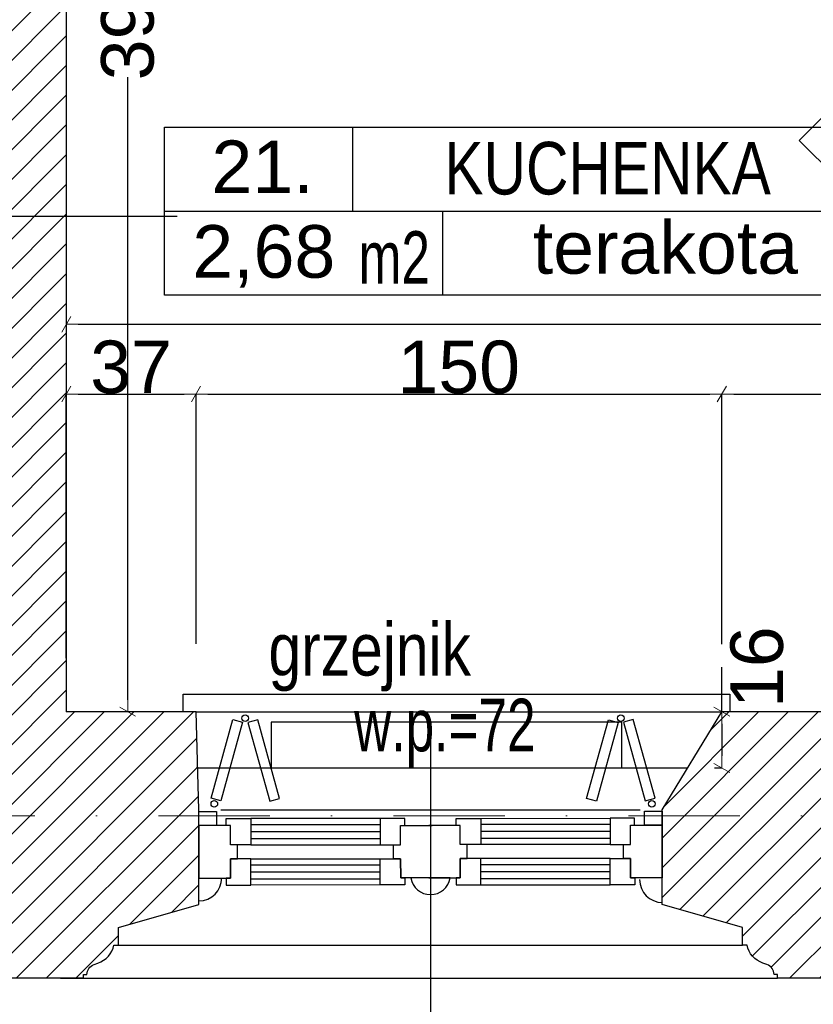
# Model space of a CAD drawing. Header units: millimetres. Extents: x 75543 to 124291, y -109148 to -86372.
# Tile 20 of 99: x 89855 to 92119, y -105560 to -102752. Entities that reach past the tile are written whole.
import ezdxf

# ---------------------------------------------------------------- set-up
doc = ezdxf.new("R2010")
doc.units = ezdxf.units.MM
doc.header["$MEASUREMENT"] = 0
doc.linetypes.add('Dot & Dashed', pattern=[670.277762, 317.5, -176.388889, 0, -176.388874])
for name, color, linetype in [('A-OPISY-2', 7, 'Continuous'), ('A-OPISY-3', 7, 'Continuous'), ('detalokna', 7, 'Continuous'), ('DIM MALY', 7, 'Continuous'), ('Drawing & Figure', 7, 'Continuous'), ('Nowe_A-OKNA-OPIS', 7, 'Continuous'), ('Nowe_A_okno', 7, 'Continuous'), ('Nowe_Annotation - Text', 7, 'Continuous'), ('Nowe_GRZEJNIK', 7, 'Continuous'), ('Nowe_okiennice', 7, 'Continuous'), ('Nowe_WIDOK', 7, 'Continuous'), ('PARAPET', 7, 'Continuous'), ('POSADZKI', 7, 'Continuous'), ('SCIANY_KONSTR', 7, 'Continuous'), ('Structural - Bearing', 7, 'Continuous'), ('Structural - Grid', 7, 'Continuous')]:
    doc.layers.add(name, color=color, linetype=linetype)
doc.styles.add('STYL_AUTOMATYCZNY_1', font='arial.ttf')
doc.styles.add('STYL_AUTOMATYCZNY_11', font='arial.ttf', dxfattribs={"width": 0.8})
doc.styles.add('STYL_AUTOMATYCZNY_2', font='arial.ttf')
doc.styles.add('STYL_AUTOMATYCZNY_6', font='arial.ttf', dxfattribs={"width": 0.8})
doc.styles.add('STYL_AUTOMATYCZNY_7', font='arial.ttf', dxfattribs={"width": 0.7})
doc.dimstyles.new('STYL_AUTOMATYCZNY__2', dxfattribs={"dimtxt": 150, "dimasz": 34.231941, "dimexe": 0.18, "dimexo": 3, "dimgap": 0, "dimtad": 1, "dimdec": 0, "dimlfac": 0.1, "dimzin": 0, "dimdsep": 46, "dimtxsty": 'STYL_AUTOMATYCZNY_2', "dimblk": 'ARROWHEAD_2', "dimblk1": 'ARROWHEAD_2', "dimblk2": 'ARROWHEAD_2', "dimcen": 0.09, "dimclrd": 5, "dimclre": 5, "dimclrt": 1, "dimadec": 0, "dimazin": 0, "dimtfac": 1, "dimtdec": 4, "dimtmove": 0, "dimatfit": 3, "dimfxl": 0, "dimtolj": 1, "dimtzin": 0, "dimarcsym": 0})
doc.dimstyles.new('STYL_AUTOMATYCZNY__3', dxfattribs={"dimtxt": 150, "dimasz": 34.231941, "dimexe": 0.18, "dimexo": 3, "dimgap": 0, "dimtad": 1, "dimtih": 1, "dimtoh": 1, "dimdec": 0, "dimlfac": 0.1, "dimzin": 0, "dimdsep": 46, "dimtxsty": 'STYL_AUTOMATYCZNY_2', "dimblk": 'ARROWHEAD_2', "dimblk1": 'ARROWHEAD_2', "dimblk2": 'ARROWHEAD_2', "dimcen": 0.09, "dimclrd": 5, "dimclre": 5, "dimclrt": 1, "dimadec": 0, "dimazin": 0, "dimtfac": 1, "dimtdec": 4, "dimtmove": 0, "dimatfit": 3, "dimfxl": 0, "dimtolj": 1, "dimtzin": 0, "dimarcsym": 0})
pattern_1 = [(45, (0, 0), (-42.426407, 42.426407), [])]

# ---------------------------------------------------------------- blocks, each defined once
blk = doc.blocks.new('ARROWHEAD_2')
at = {"color": 0, "linetype": 'Continuous', "lineweight": 0}
for p, q in [((0, 0), (-1, 0)), ((-0.378, -0.655), (0.378, 0.655))]:
    blk.add_line(p, q, dxfattribs=at)
blk = doc.blocks.new('*D78')
at = {"layer": 'Defpoints', "color": 0}
for p in [(90291.9, -100773), (90163.7, -104725.5), (90173.4, -104725.5)]:
    blk.add_point(p, dxfattribs=at)
at = {"layer": 'DIM MALY', "color": 5, "lineweight": -2}
for p, q in [((90288.9, -100773), (90163.5, -100773)), ((90163.7, -100807.2), (90163.7, -102583.4)), ((90163.7, -104691.3), (90163.7, -102915.9)), ((90170.4, -104725.5), (90163.5, -104725.5))]:
    blk.add_line(p, q, dxfattribs=at)
at = {"layer": 'DIM MALY', "color": 5, "lineweight": -2, "xscale": 34.23194115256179, "yscale": 34.23194115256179, "zscale": 34.23194115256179}
for p, rotation in [((90163.7, -100773), 90), ((90163.7, -104725.5), 270)]:
    blk.add_blockref('ARROWHEAD_2', p, dxfattribs=dict(at, rotation=rotation))
at = {"layer": 'DIM MALY', "color": 1, "insert": (90163.7, -102749.6), "char_height": 150, "attachment_point": 5, "rotation": 90, "style": 'STYL_AUTOMATYCZNY_2'}
blk.add_mtext('\\A1;395', dxfattribs=at)
blk = doc.blocks.new('*D693')
at = {"layer": 'Defpoints', "color": 0}
for p in [(90358.4, -103819.5), (90358.4, -104534.6), (89988.4, -104575.3)]:
    blk.add_point(p, dxfattribs=at)
at = {"layer": 'DIM MALY', "color": 5, "lineweight": -2}
for p, q in [((89988.4, -104572.3), (89988.4, -103819.3)), ((90022.6, -103819.5), (90324.2, -103819.5)), ((90358.4, -104531.6), (90358.4, -103819.3))]:
    blk.add_line(p, q, dxfattribs=at)
at = {"layer": 'DIM MALY', "color": 5, "lineweight": -2, "xscale": 34.23194115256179, "yscale": 34.23194115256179, "zscale": 34.23194115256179, "rotation": 180}
blk.add_blockref('ARROWHEAD_2', (89988.4, -103819.5), dxfattribs=at)
at = {"layer": 'DIM MALY', "color": 5, "lineweight": -2, "xscale": 34.23194115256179, "yscale": 34.23194115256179, "zscale": 34.23194115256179}
blk.add_blockref('ARROWHEAD_2', (90358.4, -103819.5), dxfattribs=at)
at = {"layer": 'DIM MALY', "color": 1, "insert": (90173.1, -103742.8), "char_height": 150, "attachment_point": 5, "style": 'STYL_AUTOMATYCZNY_2'}
blk.add_mtext('\\A1;37', dxfattribs=at)
blk = doc.blocks.new('*D694')
at = {"layer": 'Defpoints', "color": 0}
for p in [(90358.4, -103819.5), (90358.4, -104534.6), (89988.4, -104575.3)]:
    blk.add_point(p, dxfattribs=at)
at = {"layer": 'DIM MALY', "color": 5, "lineweight": -2}
for p, q in [((89988.4, -104572.3), (89988.4, -103819.3)), ((90022.6, -103819.5), (90324.2, -103819.5)), ((90358.4, -104531.6), (90358.4, -103819.3))]:
    blk.add_line(p, q, dxfattribs=at)
at = {"layer": 'DIM MALY', "color": 5, "lineweight": -2, "xscale": 34.23194115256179, "yscale": 34.23194115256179, "zscale": 34.23194115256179, "rotation": 180}
blk.add_blockref('ARROWHEAD_2', (89988.4, -103819.5), dxfattribs=at)
at = {"layer": 'DIM MALY', "color": 5, "lineweight": -2, "xscale": 34.23194115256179, "yscale": 34.23194115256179, "zscale": 34.23194115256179}
blk.add_blockref('ARROWHEAD_2', (90358.4, -103819.5), dxfattribs=at)
at = {"layer": 'DIM MALY', "color": 1, "insert": (90173.1, -103742.8), "char_height": 150, "attachment_point": 5, "style": 'STYL_AUTOMATYCZNY_2'}
blk.add_mtext('\\A1;37', dxfattribs=at)
blk = doc.blocks.new('*D695')
at = {"layer": 'Defpoints', "color": 0}
for p in [(91858.4, -103819.5), (90358.4, -104534.6), (91858.4, -104535.3)]:
    blk.add_point(p, dxfattribs=at)
at = {"layer": 'DIM MALY', "color": 5, "lineweight": -2}
for p, q in [((90358.4, -104531.6), (90358.4, -103819.3)), ((90392.6, -103819.5), (91824.2, -103819.5)), ((91858.4, -104532.3), (91858.4, -103819.3))]:
    blk.add_line(p, q, dxfattribs=at)
at = {"layer": 'DIM MALY', "color": 5, "lineweight": -2, "xscale": 34.23194115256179, "yscale": 34.23194115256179, "zscale": 34.23194115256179, "rotation": 180}
blk.add_blockref('ARROWHEAD_2', (90358.4, -103819.5), dxfattribs=at)
at = {"layer": 'DIM MALY', "color": 5, "lineweight": -2, "xscale": 34.23194115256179, "yscale": 34.23194115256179, "zscale": 34.23194115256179}
blk.add_blockref('ARROWHEAD_2', (91858.4, -103819.5), dxfattribs=at)
at = {"layer": 'DIM MALY', "color": 1, "insert": (91108, -103742.9), "char_height": 150, "attachment_point": 5, "style": 'STYL_AUTOMATYCZNY_2'}
blk.add_mtext('\\A1;150', dxfattribs=at)
blk = doc.blocks.new('*D696')
at = {"layer": 'Defpoints', "color": 0}
for p in [(90358.4, -103819.5), (90358.4, -104534.6), (89988.4, -104575.3)]:
    blk.add_point(p, dxfattribs=at)
at = {"layer": 'DIM MALY', "color": 5, "lineweight": -2}
for p, q in [((89988.4, -104572.3), (89988.4, -103819.3)), ((90022.6, -103819.5), (90324.2, -103819.5)), ((90358.4, -104531.6), (90358.4, -103819.3))]:
    blk.add_line(p, q, dxfattribs=at)
at = {"layer": 'DIM MALY', "color": 5, "lineweight": -2, "xscale": 34.23194115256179, "yscale": 34.23194115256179, "zscale": 34.23194115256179, "rotation": 180}
blk.add_blockref('ARROWHEAD_2', (89988.4, -103819.5), dxfattribs=at)
at = {"layer": 'DIM MALY', "color": 5, "lineweight": -2, "xscale": 34.23194115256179, "yscale": 34.23194115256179, "zscale": 34.23194115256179}
blk.add_blockref('ARROWHEAD_2', (90358.4, -103819.5), dxfattribs=at)
at = {"layer": 'DIM MALY', "color": 1, "insert": (90173.1, -103742.8), "char_height": 150, "attachment_point": 5, "style": 'STYL_AUTOMATYCZNY_2'}
blk.add_mtext('\\A1;37', dxfattribs=at)
blk = doc.blocks.new('*D697')
at = {"layer": 'Defpoints', "color": 0}
for p in [(91858.4, -103819.5), (90358.4, -104534.6), (91858.4, -104535.3)]:
    blk.add_point(p, dxfattribs=at)
at = {"layer": 'DIM MALY', "color": 5, "lineweight": -2}
for p, q in [((90358.4, -104531.6), (90358.4, -103819.3)), ((90392.6, -103819.5), (91824.2, -103819.5)), ((91858.4, -104532.3), (91858.4, -103819.3))]:
    blk.add_line(p, q, dxfattribs=at)
at = {"layer": 'DIM MALY', "color": 5, "lineweight": -2, "xscale": 34.23194115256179, "yscale": 34.23194115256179, "zscale": 34.23194115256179, "rotation": 180}
blk.add_blockref('ARROWHEAD_2', (90358.4, -103819.5), dxfattribs=at)
at = {"layer": 'DIM MALY', "color": 5, "lineweight": -2, "xscale": 34.23194115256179, "yscale": 34.23194115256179, "zscale": 34.23194115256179}
blk.add_blockref('ARROWHEAD_2', (91858.4, -103819.5), dxfattribs=at)
at = {"layer": 'DIM MALY', "color": 1, "insert": (91108, -103742.9), "char_height": 150, "attachment_point": 5, "style": 'STYL_AUTOMATYCZNY_2'}
blk.add_mtext('\\A1;150', dxfattribs=at)
blk = doc.blocks.new('*D698')
at = {"layer": 'Defpoints', "color": 0}
for p in [(93388.4, -103819.5), (91858.4, -104535.3), (93388.4, -104575.3)]:
    blk.add_point(p, dxfattribs=at)
at = {"layer": 'DIM MALY', "color": 5, "lineweight": -2}
for p, q in [((91858.4, -104532.3), (91858.4, -103819.3)), ((91892.6, -103819.5), (93354.2, -103819.5)), ((93388.4, -104572.3), (93388.4, -103819.3))]:
    blk.add_line(p, q, dxfattribs=at)
at = {"layer": 'DIM MALY', "color": 5, "lineweight": -2, "xscale": 34.23194115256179, "yscale": 34.23194115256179, "zscale": 34.23194115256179, "rotation": 180}
blk.add_blockref('ARROWHEAD_2', (91858.4, -103819.5), dxfattribs=at)
at = {"layer": 'DIM MALY', "color": 5, "lineweight": -2, "xscale": 34.23194115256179, "yscale": 34.23194115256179, "zscale": 34.23194115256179}
blk.add_blockref('ARROWHEAD_2', (93388.4, -103819.5), dxfattribs=at)
at = {"layer": 'DIM MALY', "color": 1, "insert": (92623, -103742.8), "char_height": 150, "attachment_point": 5, "style": 'STYL_AUTOMATYCZNY_2'}
blk.add_mtext('\\A1;153', dxfattribs=at)
blk = doc.blocks.new('*D699')
at = {"layer": 'Defpoints', "color": 0}
for p in [(90358.4, -103819.5), (90358.4, -104534.6), (89988.4, -104575.3)]:
    blk.add_point(p, dxfattribs=at)
at = {"layer": 'DIM MALY', "color": 5, "lineweight": -2}
for p, q in [((89988.4, -104572.3), (89988.4, -103819.3)), ((90022.6, -103819.5), (90324.2, -103819.5)), ((90358.4, -104531.6), (90358.4, -103819.3))]:
    blk.add_line(p, q, dxfattribs=at)
at = {"layer": 'DIM MALY', "color": 5, "lineweight": -2, "xscale": 34.23194115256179, "yscale": 34.23194115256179, "zscale": 34.23194115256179, "rotation": 180}
blk.add_blockref('ARROWHEAD_2', (89988.4, -103819.5), dxfattribs=at)
at = {"layer": 'DIM MALY', "color": 5, "lineweight": -2, "xscale": 34.23194115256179, "yscale": 34.23194115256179, "zscale": 34.23194115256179}
blk.add_blockref('ARROWHEAD_2', (90358.4, -103819.5), dxfattribs=at)
at = {"layer": 'DIM MALY', "color": 1, "insert": (90173.1, -103742.8), "char_height": 150, "attachment_point": 5, "style": 'STYL_AUTOMATYCZNY_2'}
blk.add_mtext('\\A1;37', dxfattribs=at)
blk = doc.blocks.new('*D700')
at = {"layer": 'Defpoints', "color": 0}
for p in [(91858.4, -103819.5), (90358.4, -104534.6), (91858.4, -104535.3)]:
    blk.add_point(p, dxfattribs=at)
at = {"layer": 'DIM MALY', "color": 5, "lineweight": -2}
for p, q in [((90358.4, -104531.6), (90358.4, -103819.3)), ((90392.6, -103819.5), (91824.2, -103819.5)), ((91858.4, -104532.3), (91858.4, -103819.3))]:
    blk.add_line(p, q, dxfattribs=at)
at = {"layer": 'DIM MALY', "color": 5, "lineweight": -2, "xscale": 34.23194115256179, "yscale": 34.23194115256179, "zscale": 34.23194115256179, "rotation": 180}
blk.add_blockref('ARROWHEAD_2', (90358.4, -103819.5), dxfattribs=at)
at = {"layer": 'DIM MALY', "color": 5, "lineweight": -2, "xscale": 34.23194115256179, "yscale": 34.23194115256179, "zscale": 34.23194115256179}
blk.add_blockref('ARROWHEAD_2', (91858.4, -103819.5), dxfattribs=at)
at = {"layer": 'DIM MALY', "color": 1, "insert": (91108, -103742.9), "char_height": 150, "attachment_point": 5, "style": 'STYL_AUTOMATYCZNY_2'}
blk.add_mtext('\\A1;150', dxfattribs=at)
blk = doc.blocks.new('*D701')
at = {"layer": 'Defpoints', "color": 0}
for p in [(93388.4, -103819.5), (91858.4, -104535.3), (93388.4, -104575.3)]:
    blk.add_point(p, dxfattribs=at)
at = {"layer": 'DIM MALY', "color": 5, "lineweight": -2}
for p, q in [((91858.4, -104532.3), (91858.4, -103819.3)), ((91892.6, -103819.5), (93354.2, -103819.5)), ((93388.4, -104572.3), (93388.4, -103819.3))]:
    blk.add_line(p, q, dxfattribs=at)
at = {"layer": 'DIM MALY', "color": 5, "lineweight": -2, "xscale": 34.23194115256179, "yscale": 34.23194115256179, "zscale": 34.23194115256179, "rotation": 180}
blk.add_blockref('ARROWHEAD_2', (91858.4, -103819.5), dxfattribs=at)
at = {"layer": 'DIM MALY', "color": 5, "lineweight": -2, "xscale": 34.23194115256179, "yscale": 34.23194115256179, "zscale": 34.23194115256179}
blk.add_blockref('ARROWHEAD_2', (93388.4, -103819.5), dxfattribs=at)
at = {"layer": 'DIM MALY', "color": 1, "insert": (92623, -103742.8), "char_height": 150, "attachment_point": 5, "style": 'STYL_AUTOMATYCZNY_2'}
blk.add_mtext('\\A1;153', dxfattribs=at)
blk = doc.blocks.new('*D762')
at = {"layer": 'Defpoints', "color": 0}
for p in [(89988.4, -103548.4), (95017.3, -103620.2), (95017.3, -103729.6)]:
    blk.add_point(p, dxfattribs=at)
at = {"layer": 'DIM MALY', "color": 5, "lineweight": -2}
for p, q in [((89988.4, -103551.4), (89988.4, -103620.4)), ((90022.6, -103620.2), (94983, -103620.2)), ((95017.3, -103726.6), (95017.3, -103620))]:
    blk.add_line(p, q, dxfattribs=at)
at = {"layer": 'DIM MALY', "color": 5, "lineweight": -2, "xscale": 34.23194115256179, "yscale": 34.23194115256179, "zscale": 34.23194115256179, "rotation": 180}
blk.add_blockref('ARROWHEAD_2', (89988.4, -103620.2), dxfattribs=at)
at = {"layer": 'DIM MALY', "color": 5, "lineweight": -2, "xscale": 34.23194115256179, "yscale": 34.23194115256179, "zscale": 34.23194115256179}
blk.add_blockref('ARROWHEAD_2', (95017.3, -103620.2), dxfattribs=at)
at = {"layer": 'DIM MALY', "color": 1, "insert": (92502.4, -103543.6), "char_height": 150, "attachment_point": 5, "style": 'STYL_AUTOMATYCZNY_2'}
blk.add_mtext('\\A1;503', dxfattribs=at)
blk = doc.blocks.new('*D881')
at = {"layer": 'Defpoints', "color": 0}
for p in [(91932, -104725.5), (91834.6, -104885.5), (91858.4, -104885.5)]:
    blk.add_point(p, dxfattribs=at)
at = {"layer": 'DIM MALY', "color": 5, "lineweight": -2}
for p, q in [((91858.4, -104725.5), (91858.4, -104598.3)), ((91929, -104725.5), (91858.3, -104725.5)), ((91858.4, -104759.7), (91858.4, -104851.3)), ((91837.6, -104885.5), (91858.6, -104885.5))]:
    blk.add_line(p, q, dxfattribs=at)
at = {"layer": 'DIM MALY', "color": 5, "lineweight": -2, "xscale": 34.23194115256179, "yscale": 34.23194115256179, "zscale": 34.23194115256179}
for p, rotation in [((91858.4, -104725.5), 90), ((91858.4, -104885.5), 270)]:
    blk.add_blockref('ARROWHEAD_2', p, dxfattribs=dict(at, rotation=rotation))
at = {"layer": 'DIM MALY', "color": 1, "insert": (91958.8, -104598.3), "char_height": 150, "attachment_point": 5, "rotation": 90, "style": 'STYL_AUTOMATYCZNY_2'}
blk.add_mtext('\\A1;16', dxfattribs=at)
blk = doc.blocks.new('*D992')
at = {"layer": 'Defpoints', "color": 0}
for p in [(87897.3, -89541.9), (95367.3, -89539.7), (95367.3, -107560.1)]:
    blk.add_point(p, dxfattribs=at)
at = {"layer": 'DIM MALY', "color": 5, "lineweight": -2}
for p, q in [((87897.3, -89544.9), (87897.3, -107560.3)), ((95367.3, -89542.7), (95367.3, -107560.3)), ((87931.5, -107560.1), (95333, -107560.1))]:
    blk.add_line(p, q, dxfattribs=at)
at = {"layer": 'DIM MALY', "color": 5, "lineweight": -2, "xscale": 34.23194115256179, "yscale": 34.23194115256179, "zscale": 34.23194115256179, "rotation": 180}
blk.add_blockref('ARROWHEAD_2', (87897.3, -107560.1), dxfattribs=at)
at = {"layer": 'DIM MALY', "color": 5, "lineweight": -2, "xscale": 34.23194115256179, "yscale": 34.23194115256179, "zscale": 34.23194115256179}
blk.add_blockref('ARROWHEAD_2', (95367.3, -107560.1), dxfattribs=at)
at = {"layer": 'DIM MALY', "color": 1, "insert": (91631.9, -107485.1), "char_height": 150, "attachment_point": 5, "style": 'STYL_AUTOMATYCZNY_2'}
blk.add_mtext('\\A1;747', dxfattribs=at)

msp = doc.modelspace()

# ---------------------------------------------------------------- hatches: boundary and pattern name
at = {"layer": 'Drawing & Figure'}
h = msp.add_hatch(dxfattribs=at)
h.set_pattern_fill('Common_Brick_0003', color=256, style=0, pattern_type=2)
h.set_pattern_definition(pattern_1)
h.paths.add_polyline_path([(80306.7, -98345.2), (80246.7, -98345.2), (80246.7, -98360.2), (80259.7, -98360.2), (80259.7, -98372.2, -0.371445), (80272.7, -98388.1), (80272.7, -98460.5, 0.436052), (80282.7, -98470.2), (80282.7, -98485.2), (80306.7, -98485.2), (80627.3, -98485.2), (80986, -98343.5), (80986, -98085.2), (81896, -98085.2), (81896, -97887.4), (81901.6, -97887.4), (83046, -97887.4), (83046, -98085.2), (87627.3, -98085.2), (87627.3, -98665.2), (88570.8, -98665.2), (88570.8, -98281.5), (89393.7, -98281.5), (89393.7, -98665.2), (90867.3, -98665.2), (90867.3, -98855.2), (91010.7, -98855.2), (91010.7, -98855), (91017.3, -98665.2), (92097.3, -98665.2), (92097.3, -98365.2), (92097.3, -98095.2), (92133, -97255.2), (92461.7, -97256.4), (95007.3, -97265.2), (95007.3, -98890.5), (95007.3, -99595.2), (95287.3, -99595.2), (95287.3, -99735.2), (95007.3, -99735.2), (95007.3, -100105.2), (94357.3, -100105.2), (92997.3, -100105.2), (93088.5, -100675.2), (92167.3, -100675.2), (92128.5, -100675.2), (92167.3, -100105.2), (90967.3, -100105.2), (90978, -99795.6), (90826, -99795.5), (90817.3, -100035.2), (90587.3, -100035.2), (90587.3, -100220.1), (90237.3, -100158.5), (90237.3, -100035.2), (89537.1, -100035.2), (89537.1, -100035.2), (89537.1, -100011, 0.414287), (89533.1, -100007), (89459, -100007), (89459, -100035.2), (89423.3, -100035.2), (89423.3, -100138.2), (89459, -100138.2), (89459, -100165.2), (89507.3, -100165.2), (89487.3, -100774.1), (89666.5, -100774.1), (89687.8, -100774), (89687.8, -101430.2), (89687.8, -101978.1), (89687.8, -102684), (89677.3, -102684), (89677.3, -102684.1), (88247.3, -102684.1), (88247.3, -102194.7), (88247.3, -102194.7), (88247.3, -102197.7), (88117.3, -102197.7), (88117.3, -102197.5), (87524.3, -102209.9), (87527.3, -102949.1), (88137.3, -102938.9), (88267.3, -102938.9), (88267.3, -102835.5), (89647.3, -102835.5), (89647.3, -103312.4), (89647.3, -104725.5), (89267.3, -104725.5), (89177.3, -105075.5), (89177.3, -105485.5), (89177.3, -105509.5), (89192.3, -105509.5, 0.436052), (89202, -105519.5), (89274.4, -105519.5, -0.371445), (89290.3, -105532.5), (89302.3, -105532.5), (89302.3, -105545.5), (89317.3, -105545.5), (89317.3, -105485.5), (89972.3, -105485.5), (90037.3, -105485.5), (90037.3, -105475.2), (90047.3, -105475.2, -0.334097), (90067.9, -105446.2), (90078.6, -105442, 0.270785), (90124.3, -105390.9), (90136.9, -105390.9), (90136.9, -105340.5), (90366.5, -105275.5), (90366.5, -105005.5), (90363, -104885.5), (90358.4, -104725.5), (89988.4, -104725.5), (89988.4, -103312.4), (89988.4, -101978.1), (89988.4, -101430.2), (89988.4, -100774.2), (94357.3, -100756.7), (95017.3, -100754.1), (95016.1, -101260.5), (95296.1, -101260.5), (95296.1, -101400.5), (95016.1, -101400.5), (95016.2, -101430.2), (95017.3, -103065.3), (95147.3, -103065.3), (95726.7, -103065.5), (95736.5, -101430.2), (95747.1, -99665.5), (96597.1, -99666.9), (96597.2, -98956.9), (95587.3, -98955.2), (95587.2, -98955.2), (95587.3, -98890.5), (95591.6, -96695.2), (95187.3, -96678.8), (95057.3, -96678.8), (95057.3, -97105.2), (92461.7, -97087), (92207.3, -97085.2), (92207.3, -96685.2), (91987, -96684.7), (91967.3, -98095.2), (91827.3, -98096.7), (91827.3, -98096.8), (91827.3, -98352.1), (91827.3, -98376.7), (91687.3, -98376.7), (91687.3, -98098.1), (88287.3, -98133.7), (88287.3, -96675.2), (87616, -96656.2), (87616, -97545.2), (81526, -97565.2), (81526, -96685.2), (81286, -96545.2), (81086, -96545.2), (80856, -96545.2), (80832, -96545.2), (80832, -96560.2, 0.436052), (80822, -96570), (80822, -96642.3, -0.371445), (80809, -96658.2), (80809, -96670.2), (80796, -96670.2), (80796, -96685.2), (80856, -96685.2), (80856, -96800.8), (80856, -97495.2), (80306.7, -97495.2)])
h = msp.add_hatch(dxfattribs=at)
h.set_pattern_fill('Common_Brick_0003', color=256, style=0, pattern_type=2)
h.set_pattern_definition(pattern_1)
h.paths.add_polyline_path([(91688.1, -105269.5), (91688.1, -105275.5), (91917.6, -105340.5), (91917.6, -105390.9), (91930.3, -105390.9, 0.270785), (91975.9, -105442), (91986.7, -105446.2, -0.334097), (92007.3, -105475.2), (92017.3, -105475.2), (92017.3, -105485.5), (93012.3, -105485.5), (93077.3, -105485.5), (93077.3, -105475.2), (93087.3, -105475.2, -0.334097), (93107.9, -105446.2), (93118.6, -105442, 0.270785), (93164.3, -105390.9), (93176.9, -105390.9), (93176.9, -105340.5), (93406.5, -105275.5), (93406.5, -105205.5), (93406.5, -105005.5), (93388.4, -104725.5), (91858.4, -104725.5), (91688.1, -105005.5)])

# ---------------------------------------------------------------- linework, layer by layer
at = {"layer": 'A-OPISY-3'}
for p, q in [((90804.8, -103057.7), (90804.8, -103297.7)), ((90304.8, -103312.4), (89482.3, -103312.4)), ((90268.7, -103297.7), (92268.7, -103297.7)), ((91061.7, -103297.7), (91061.7, -103537.7))]:
    msp.add_line(p, q, dxfattribs=at)
msp.add_lwpolyline([(90268.7, -103537.7), (90268.7, -103057.7), (92268.7, -103057.7), (92268.7, -103537.7)], close=True, dxfattribs=at)
at = {"layer": 'detalokna'}
for p, q in [((90358.4, -104725.5), (91858.4, -104725.5)), ((90358.4, -104885.5), (91761.1, -104885.5)), ((90429.3, -105005.5), (91625.2, -105005.5)), ((90136.9, -105390.9), (91917.6, -105390.9)), ((90037.3, -105485.5), (92017.3, -105485.5))]:
    msp.add_line(p, q, dxfattribs=at)
msp.add_lwpolyline([(90321.3, -104725.5), (90321.3, -104675.5), (91881.4, -104675.5), (91881.4, -104725.5)], dxfattribs=at)
at = {"layer": 'Nowe_A-OKNA-OPIS'}
msp.add_line((91027.3, -104805.5), (91027.3, -106010.7), dxfattribs=at)
at = {"layer": 'Nowe_A_okno'}
for points in [[(90366.5, -105049.6), (90366.5, -105009.6), (90416.5, -105009.6), (90416.5, -105049.6)], [(90884, -105029.5), (90884, -105104.5), (90942.2, -105104.5), (90942.2, -105049.5), (90954, -105049.5), (90954, -105029.5)], [(91170.5, -105029.4), (91170.5, -105104.4), (91112.3, -105104.4), (91112.3, -105049.4), (91100.5, -105049.4), (91100.5, -105029.4)], [(91539.8, -105029.3), (91539.8, -105104.3), (91598, -105104.3), (91598, -105049.3), (91609.8, -105049.3), (91609.7, -105029.3)], [(91638, -105049.2), (91638, -105009.2), (91688, -105009.2), (91688, -105049.2)], [(90366.5, -105049.6), (90366.5, -105199.6), (90456.5, -105199.6), (90456.5, -105144.6), (90476.5, -105144.6), (90476.5, -105104.6), (90456.5, -105104.6), (90456.5, -105049.6)], [(90514.7, -105029.6), (90514.7, -105104.6), (90456.5, -105104.6), (90456.5, -105049.6), (90444.7, -105049.6), (90444.7, -105029.6)], [(91688, -105049.2), (91688.1, -105199.2), (91598.1, -105199.3), (91598, -105144.3), (91578, -105144.3), (91578, -105104.3), (91598, -105104.3), (91598, -105049.3)], [(90514.7, -105219.6), (90514.7, -105144.6), (90456.5, -105144.6), (90456.5, -105199.6), (90444.7, -105199.6), (90444.7, -105219.6)], [(90884.1, -105219.5), (90884, -105144.5), (90942.2, -105144.5), (90942.3, -105199.5), (90954.1, -105199.4), (90954.1, -105219.4)], [(91170.5, -105219.4), (91170.5, -105144.4), (91112.3, -105144.4), (91112.3, -105199.4), (91100.5, -105199.4), (91100.5, -105219.4)], [(91539.9, -105219.3), (91539.8, -105144.3), (91598, -105144.3), (91598.1, -105199.3), (91609.9, -105199.3), (91609.9, -105219.3)]]:
    msp.add_lwpolyline(points, close=True, dxfattribs=at)
for points in [[(90884, -105029.5), (90514.7, -105029.6)], [(91170.5, -105029.4), (91539.8, -105029.3)], [(90514.7, -105047.1), (90884, -105047.1)], [(91032.3, -105199.4), (90942.3, -105199.5), (90942.2, -105144.5), (90922.2, -105144.5), (90922.2, -105104.5), (90942.2, -105104.5), (90942.2, -105049.5), (91032.2, -105049.4), (91032.2, -105049.4)], [(91022.3, -105199.4), (91112.3, -105199.4), (91112.3, -105144.4), (91132.3, -105144.4), (91132.3, -105104.4), (91112.3, -105104.4), (91112.3, -105049.4), (91022.3, -105049.4), (91022.3, -105049.4)], [(91539.8, -105046.8), (91170.5, -105047)], [(90514.7, -105067.1), (90884, -105067.1)], [(91539.8, -105066.8), (91170.5, -105067)], [(90514.7, -105087.1), (90884, -105087.1)], [(90514.7, -105104.6), (90884, -105104.5)], [(91539.8, -105086.8), (91170.5, -105087)], [(91539.8, -105104.3), (91170.5, -105104.4)], [(90514.7, -105144.6), (90884, -105144.5)], [(90514.7, -105162.1), (90884, -105162.1)], [(91539.8, -105144.3), (91170.5, -105144.4)], [(91539.8, -105161.8), (91170.5, -105162)], [(90514.7, -105182.1), (90884.1, -105182.1)], [(91539.9, -105181.8), (91170.5, -105182)], [(90514.7, -105202.1), (90884.1, -105202.1)], [(90884.1, -105219.5), (90514.7, -105219.6)], [(91539.9, -105201.8), (91170.5, -105202)], [(91170.5, -105219.4), (91539.9, -105219.3)]]:
    msp.add_lwpolyline(points, dxfattribs=at)
msp.add_lwpolyline([(91083.4, -105199.4), (90971.1, -105199.4, 0.845314)], format="xyb", close=True, dxfattribs=at)
at = {"layer": 'Nowe_GRZEJNIK'}
msp.add_lwpolyline([(90572.9, -104885.5), (91572.9, -104885.5), (91572.9, -104755.5), (90572.9, -104755.5)], close=True, dxfattribs=at)
at = {"layer": 'Nowe_okiennice'}
for points in [[(90429.1, -104979.9), (90401.3, -104972.3), (90463.4, -104747.3), (90491.2, -104755)], [(90568.7, -104980.6), (90596.5, -104972.9), (90534.4, -104748), (90506.6, -104755.6)], [(91500.5, -104980.6), (91472.7, -104972.9), (91534.8, -104748), (91562.6, -104755.6)], [(91640.1, -104979.9), (91667.9, -104972.3), (91605.8, -104747.3), (91578, -104755)]]:
    msp.add_lwpolyline(points, close=True, dxfattribs=at)
for centre in [(90498.6, -104743.4), (91570.6, -104743.4), (90410.6, -104988.3), (91658.7, -104988.3)]:
    msp.add_circle(centre, 9.4, dxfattribs=at)
at = {"layer": 'Nowe_WIDOK'}
for centre, start, end in [((90366.5, -105199.6), 270.4645, 0.079), ((91689.1, -105204.2), 179.921, 269.5355)]:
    msp.add_arc(centre, 65.3, start, end, dxfattribs=at)
at = {"layer": 'POSADZKI'}
for q in [(92376.3, -102798.8), (92332.5, -103349)]:
    msp.add_line((92079.4, -103095.8), q, dxfattribs=at)
at = {"layer": 'SCIANY_KONSTR'}
msp.add_line((90366.5, -105205.5), (90366.5, -105005.5), dxfattribs=at)
msp.add_line((90366.5, -105205.5), (90366.5, -105005.5), dxfattribs=at)
at = {"layer": 'Structural - Bearing'}
for p, q in [((89988.4, -100774.2), (89988.4, -104725.5)), ((90358.4, -104725.5), (89988.4, -104725.5)), ((90366.5, -105005.5), (90358.4, -104725.5)), ((91688.1, -105005.5), (91858.4, -104725.5)), ((93388.4, -104725.5), (91858.4, -104725.5)), ((90037.3, -105485.5), (89317.3, -105485.5)), ((93077.3, -105485.5), (92017.3, -105485.5))]:
    msp.add_line(p, q, dxfattribs=at)
for points in [[(89972.3, -105485.5), (90037.3, -105485.5), (90037.3, -105475.2), (90047.3, -105475.2, -0.334097), (90067.9, -105446.2), (90078.6, -105442, 0.270785), (90124.3, -105390.9), (90136.9, -105390.9), (90136.9, -105340.5), (90366.5, -105275.5), (90366.5, -105005.5)], [(92082.2, -105485.5), (92017.3, -105485.5), (92017.3, -105475.2), (92007.3, -105475.2, 0.334097), (91986.7, -105446.2), (91975.9, -105442, -0.270785), (91930.3, -105390.9), (91917.6, -105390.9), (91917.6, -105340.5), (91688.1, -105275.5), (91688.1, -105005.5)]]:
    msp.add_lwpolyline(points, format="xyb", dxfattribs=at)
at = {"layer": 'Structural - Grid', "linetype": 'Dot & Dashed', "lineweight": 15}
msp.add_line((118724.5, -105021.8), (80780, -105021.8), dxfattribs=at)

# ---------------------------------------------------------------- texts
at = {"layer": 'A-OPISY-2', "char_height": 150}
for s, insert, attachment_point, style in [('\\A1;{\\pql;\\fArial|b0|i0|c238|p0;\\W1.000000;21.}', (90402.5, -103246.2), 7, 'STYL_AUTOMATYCZNY_1'), ('\\A1;{\\pql;\\fArial|b0|i0|c238|p0;\\W0.800000;KUCHENKA}', (91067, -103252.2), 7, 'STYL_AUTOMATYCZNY_6'), ('\\A1;{\\pql;\\fArial|b0|i0|c238|p0;\\W1.000000;terakota}', (91319, -103478.2), 7, 'STYL_AUTOMATYCZNY_1'), ('\\A1;{\\pql;\\fArial|b0|i0|c238|p0;\\W1.000000;2,68}', (90347.9, -103515.4), 7, 'STYL_AUTOMATYCZNY_1'), ('\\A1;{\\pqr;\\fArial|b0|i0|c238|p0;\\W0.700000;m2}', (91025.9, -103354.8), 3, 'STYL_AUTOMATYCZNY_7')]:
    msp.add_mtext(s, dxfattribs=dict(at, insert=insert, attachment_point=attachment_point, style=style))
at = {"layer": 'Nowe_Annotation - Text', "insert": (90565.2, -104667.4), "char_height": 150, "attachment_point": 7, "style": 'STYL_AUTOMATYCZNY_11'}
msp.add_mtext('\\A1;{\\pql;\\fArial|b0|i0|c238|p0;\\W0.800000;grzejnik }', dxfattribs=at)
at = {"layer": 'PARAPET', "insert": (90809.5, -104883.5), "char_height": 150, "attachment_point": 7, "style": 'STYL_AUTOMATYCZNY_7'}
msp.add_mtext('\\A1;{\\pql;\\fArial|b0|i0|c238|p0;\\W0.700000;w.p.=72}', dxfattribs=at)

# ---------------------------------------------------------------- dimensions: what is measured, and where the dimension line sits
at = {"layer": 'DIM MALY'}
for base, p1, p2, picture, middle in [((95367.3, -107560.1), (87897.3, -89541.9), (95367.3, -89539.7), '*D992', (91631.9, -107560.1)), ((95017.3, -103620.2), (89988.4, -103548.4), (95017.3, -103729.6), '*D762', (92502.4, -103620.2)), ((90358.4, -103819.5), (89988.4, -104575.3), (90358.4, -104534.6), '*D693', (90173.1, -103819.5)), ((90358.4, -103819.5), (89988.4, -104575.3), (90358.4, -104534.6), '*D694', (90173.1, -103819.5)), ((90358.4, -103819.5), (89988.4, -104575.3), (90358.4, -104534.6), '*D696', (90173.1, -103819.5)), ((90358.4, -103819.5), (89988.4, -104575.3), (90358.4, -104534.6), '*D699', (90173.1, -103819.5)), ((91858.4, -103819.5), (90358.4, -104534.6), (91858.4, -104535.3), '*D695', (91108, -103819.5)), ((91858.4, -103819.5), (90358.4, -104534.6), (91858.4, -104535.3), '*D697', (91108, -103819.5)), ((91858.4, -103819.5), (90358.4, -104534.6), (91858.4, -104535.3), '*D700', (91108, -103819.5)), ((93388.4, -103819.5), (91858.4, -104535.3), (93388.4, -104575.3), '*D698', (92623, -103819.5)), ((93388.4, -103819.5), (91858.4, -104535.3), (93388.4, -104575.3), '*D701', (92623, -103819.5))]:
    dim = msp.add_linear_dim(base=base, p1=p1, p2=p2, dimstyle='STYL_AUTOMATYCZNY__3', dxfattribs=at)
    dim.commit()
    dim.dimension.update_dxf_attribs({"geometry": picture, "text_midpoint": middle, "dimtype": 160})
for base, p1, p2, picture, middle in [((90163.7, -104725.5), (90291.9, -100773), (90173.4, -104725.5), '*D78', (90163.7, -102749.6)), ((91858.4, -104885.5), (91932, -104725.5), (91834.6, -104885.5), '*D881', (91958.8, -104598.3))]:
    dim = msp.add_linear_dim(base=base, p1=p1, p2=p2, angle=270, dimstyle='STYL_AUTOMATYCZNY__2', dxfattribs=at)
    dim.commit()
    dim.dimension.update_dxf_attribs({"geometry": picture, "text_midpoint": middle, "dimtype": 160, "text_rotation": 90})

doc.saveas('drawing.dxf')
